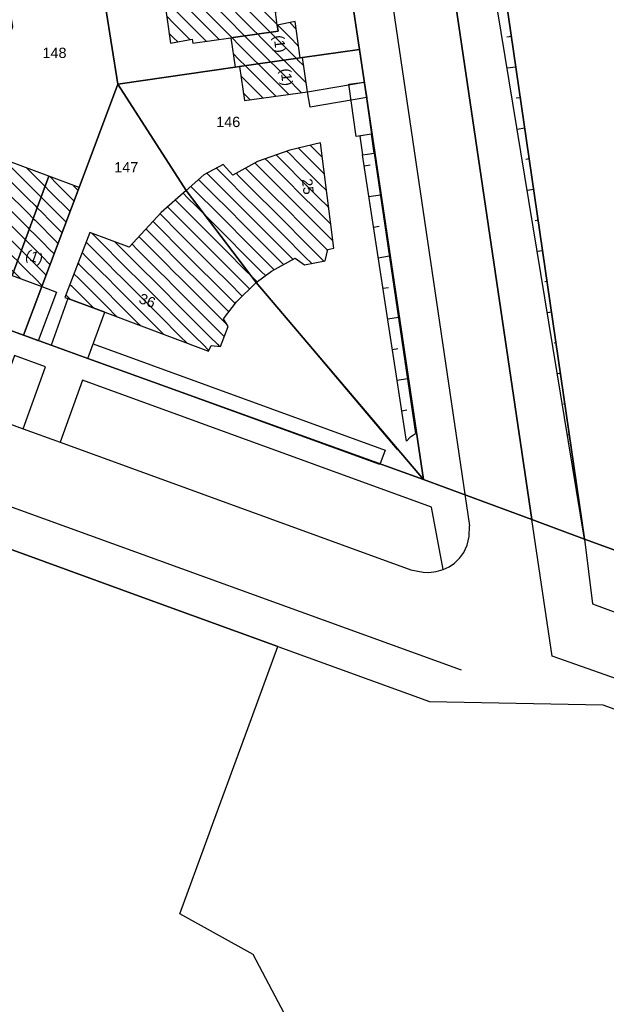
# Model space of a CAD drawing. Extents: x 32394465 to 32399599, y 5706239 to 5708675.
# Tile 16 of 40: x 32395263 to 32395320, y 5706486 to 5706582. Entities that reach past the tile are written whole.
import ezdxf
from ezdxf.enums import TextEntityAlignment as Align

# ---------------------------------------------------------------- set-up
doc = ezdxf.new("R2010")
doc.units = 0
doc.linetypes.add('LT00000', pattern=[0])
for name, color, linetype, lineweight in [('BauwerkeSiedlung_Umring', 250, 'LT00000', 18), ('BauwerkeVerkehr_Umring', 250, 'LT00000', 18), ('BodenschaetzungBewertung_Umring', 250, 'LT00000', 18), ('Flurstueck_Umring', 250, 'LT00000', 18), ('Flurstuecksnummer', 250, 'LT00000', 18), ('Gebaeude_Fuellung', 250, 'LT00000', 18), ('Gebaeude_Umring', 250, 'LT00000', 18), ('GebaeudeHausnummer', 250, 'LT00000', 18), ('GebaeudePseudonummer', 250, 'LT00000', 18), ('NutzungSiedlung_Umring', 250, 'LT00000', 18), ('NutzungVerkehr_Umring', 250, 'LT00000', 18), ('ReliefBoeschungSchraffen', 250, 'LT00000', 18), ('ReliefBoeschungskante', 250, 'LT00000', 18), ('Vegetationsmerkmal_Umring', 250, 'LT00000', 18)]:
    doc.layers.add(name, color=color, linetype=linetype, lineweight=lineweight)
doc.styles.add('TS100', font='arial.ttf', dxfattribs={"height": 0.2})
pattern_1 = [(-45, (0, 0), (0.707106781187, 0.707106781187), [1])]

msp = doc.modelspace()

# ---------------------------------------------------------------- hatches: boundary and pattern name
at = {"layer": 'Gebaeude_Fuellung', "linetype": 'Continuous', "lineweight": 25}
h = msp.add_hatch(dxfattribs=at)
h.set_pattern_fill('LT_0', color=255, angle=-45, style=0, pattern_type=2)
h.set_pattern_definition(pattern_1)
h.paths.add_polyline_path([(32395287.509, 5706582.62), (32395287.692, 5706581.34), (32395287.772, 5706580.775), (32395283.202, 5706580.128), (32395279.488, 5706579.598), (32395279.435, 5706579.974), (32395277.352, 5706579.596), (32395276.618, 5706584.669), (32395277.439, 5706584.851), (32395277.066, 5706587.513), (32395277.028, 5706587.783), (32395278.401, 5706587.978), (32395288.717, 5706589.449), (32395289.74, 5706583.065)])
h = msp.add_hatch(dxfattribs=at)
h.set_pattern_fill('LT_0', color=255, angle=-45, style=0, pattern_type=2)
h.set_pattern_definition(pattern_1)
h.paths.add_polyline_path([(32395284.031, 5706577.33), (32395283.613, 5706577.27), (32395283.202, 5706580.128), (32395287.772, 5706580.775), (32395287.692, 5706581.34), (32395289.408, 5706581.711), (32395289.903, 5706578.173)])
h = msp.add_hatch(dxfattribs=at)
h.set_pattern_fill('LT_0', color=255, angle=-45, style=0, pattern_type=2)
h.set_pattern_definition(pattern_1)
h.paths.add_polyline_path([(32395284.504, 5706574.043), (32395284.031, 5706577.33), (32395289.903, 5706578.173), (32395290.15, 5706578.207), (32395290.611, 5706574.87)])
h = msp.add_hatch(dxfattribs=at)
h.set_pattern_fill('LT_0', color=255, angle=-45, style=0, pattern_type=2)
h.set_pattern_definition(pattern_1)
h.paths.add_polyline_path([(32395261.973, 5706557.096), (32395258.171, 5706558.458), (32395257.682, 5706557.096), (32395253.58, 5706558.57), (32395257.7, 5706569.622), (32395265.549, 5706566.699)])
h = msp.add_hatch(dxfattribs=at)
h.set_pattern_fill('LT_0', color=255, angle=-45, style=0, pattern_type=2)
h.set_pattern_definition(pattern_1)
h.paths.add_polyline_path([(32395288.891, 5706569.247), (32395285.765, 5706568.129), (32395283.366, 5706566.814), (32395282.446, 5706567.844), (32395280.57, 5706566.838), (32395278.843, 5706565.31), (32395285.644, 5706556.413), (32395287.114, 5706557.504), (32395289.434, 5706558.769), (32395290.323, 5706558.113), (32395292.317, 5706558.507), (32395292.598, 5706559.599), (32395293.181, 5706559.737), (32395291.881, 5706569.946)])
h = msp.add_hatch(dxfattribs=at)
h.set_pattern_fill('LT_0', color=255, angle=-45, style=0, pattern_type=2)
h.set_pattern_definition(pattern_1)
h.paths.add_polyline_path([(32395264.873, 5706556.017), (32395261.973, 5706557.096), (32395265.549, 5706566.699), (32395268.47, 5706565.603)])
h = msp.add_hatch(dxfattribs=at)
h.set_pattern_fill('LT_0', color=255, angle=-45, style=0, pattern_type=2)
h.set_pattern_definition(pattern_1)
h.paths.add_polyline_path([(32395283.722, 5706554.544), (32395282.486, 5706552.877), (32395282.92, 5706552.145), (32395282.192, 5706550.213), (32395281.292, 5706550.312), (32395281.034, 5706549.767), (32395270.98, 5706553.525), (32395267.375, 5706554.871), (32395267.108, 5706554.972), (32395269.512, 5706561.263), (32395273.339, 5706559.82), (32395276.445, 5706563.189), (32395278.843, 5706565.31), (32395285.644, 5706556.413)])

# ---------------------------------------------------------------- linework, layer by layer
at = {"layer": 'BauwerkeSiedlung_Umring', "color": 255, "lineweight": 25}
msp.add_line((32395285.644, 5706556.413), (32395299.309, 5706540.229), dxfattribs=at)
at = {"layer": 'BauwerkeSiedlung_Umring', "color": 255, "lineweight": 25, "flags": 128}
for points in [[(32395290.611, 5706574.87), (32395296.107, 5706575.826), (32395296.3641, 5706574.3482), (32395290.8681, 5706573.3922), (32395290.611, 5706574.87)], [(32395296.107, 5706575.826), (32395296.815, 5706570.773), (32395295.3295, 5706570.5649), (32395294.6215, 5706575.6179), (32395296.107, 5706575.826)], [(32395296.451, 5706568.859), (32395297.085, 5706568.955), (32395296.815, 5706570.773), (32395296.179, 5706570.675), (32395295.69, 5706570.593), (32395295.95, 5706568.783), (32395296.451, 5706568.859)], [(32395263.103, 5706551.298), (32395264.873, 5706556.017), (32395266.2775, 5706555.4902), (32395264.5075, 5706550.7712), (32395263.103, 5706551.298)], [(32395270.98, 5706553.525), (32395267.375, 5706554.871), (32395265.779, 5706550.334), (32395269.339, 5706549.051), (32395270.98, 5706553.525)], [(32395297.632, 5706538.767), (32395269.339, 5706549.051), (32395269.8514, 5706550.4608), (32395298.1444, 5706540.1768), (32395297.632, 5706538.767)]]:
    msp.add_lwpolyline(points, close=True, dxfattribs=at)
at = {"layer": 'BauwerkeVerkehr_Umring', "color": 255, "lineweight": 25}
msp.add_line((32395180.977, 5706563.923), (32395305.53, 5706518.882), dxfattribs=at)
at = {"layer": 'BauwerkeVerkehr_Umring', "color": 255, "lineweight": 25, "flags": 128}
for points in [[(32395263.731, 5706763.976), (32395264.841, 5706759.095), (32395266.823, 5706759.287), (32395267.137, 5706759.309), (32395267.457, 5706759.316), (32395267.777, 5706759.308), (32395268.1, 5706759.283), (32395268.423, 5706759.243), (32395268.743, 5706759.189), (32395269.059, 5706759.119), (32395269.37, 5706759.035), (32395269.674, 5706758.937), (32395269.969, 5706758.824), (32395270.254, 5706758.699), (32395270.529, 5706758.56), (32395270.79, 5706758.408), (32395271.041, 5706758.247), (32395271.277, 5706758.073), (32395271.503, 5706757.89), (32395271.718, 5706757.692), (32395271.925, 5706757.479), (32395272.121, 5706757.251), (32395272.31, 5706757.008), (32395272.488, 5706756.751), (32395272.659, 5706756.479), (32395272.822, 5706756.194), (32395272.978, 5706755.897), (32395273.123, 5706755.583), (32395273.26, 5706755.258), (32395273.383, 5706754.918), (32395273.498, 5706754.568), (32395273.595, 5706754.204), (32395273.683, 5706753.832), (32395273.756, 5706753.446), (32395273.819, 5706753.056), (32395306.315, 5706532.85)], [(32395198.599, 5706568.644), (32395198.991, 5706567.091), (32395199.665, 5706565.929), (32395200.078, 5706565.466), (32395200.645, 5706565.008), (32395201.31, 5706564.636), (32395202.151, 5706564.333), (32395210.932, 5706561.291), (32395213.33, 5706560.275), (32395215.022, 5706559.661), (32395218.03, 5706558.569), (32395233.351, 5706553.008), (32395235.983, 5706552.053), (32395238.051, 5706551.302), (32395241.341, 5706550.108), (32395256.945, 5706544.444), (32395260.047, 5706543.318), (32395263.055, 5706542.226), (32395266.627, 5706540.93), (32395300.652, 5706528.58), (32395301.826, 5706528.337), (32395302.38, 5706528.327), (32395303.088, 5706528.41), (32395303.759, 5706528.59), (32395304.341, 5706528.853), (32395304.861, 5706529.213), (32395305.39, 5706529.725), (32395305.774, 5706530.246), (32395306.104, 5706530.947), (32395306.297, 5706531.79), (32395306.315, 5706532.85)]]:
    msp.add_lwpolyline(points, dxfattribs=at)
at = {"layer": 'BodenschaetzungBewertung_Umring', "color": 255, "lineweight": 25, "flags": 128}
msp.add_lwpolyline([(32395370.929, 5706512.142), (32395361.174, 5706571.548), (32395346.616, 5706665.891), (32395344.158, 5706682.225), (32395342.652, 5706692.228), (32395330.986, 5706776.861), (32395329.545, 5706790.921), (32395328.686, 5706790.536), (32395306.116, 5706780.445), (32395305.001, 5706779.946), (32395287.543, 5706772.14), (32395288.673, 5706764.289), (32395288.869, 5706762.934), (32395289.136, 5706762.974), (32395289.289, 5706761.955), (32395291.491, 5706747.307), (32395291.657, 5706747.314), (32395293.891, 5706732.474), (32395288.215, 5706731.64), (32395298.858, 5706659.427), (32395317.477, 5706531.553), (32395370.929, 5706512.142)], close=True, dxfattribs=at)
at = {"layer": 'Flurstueck_Umring', "color": 8, "lineweight": 25, "flags": 128}
for points in [[(32395370.929, 5706512.142), (32395361.174, 5706571.548), (32395346.616, 5706665.891), (32395344.158, 5706682.225), (32395342.652, 5706692.228), (32395330.986, 5706776.861), (32395329.545, 5706790.921), (32395328.686, 5706790.536), (32395306.116, 5706780.445), (32395305.001, 5706779.946), (32395287.543, 5706772.14), (32395288.673, 5706764.289), (32395288.869, 5706762.934), (32395289.136, 5706762.974), (32395289.289, 5706761.955), (32395291.491, 5706747.307), (32395291.657, 5706747.314), (32395293.891, 5706732.474), (32395288.215, 5706731.64), (32395298.858, 5706659.427), (32395317.477, 5706531.553), (32395370.929, 5706512.142)], [(32395288.215, 5706731.64), (32395281.876, 5706774.65), (32395267.396, 5706769.197), (32395246.271, 5706761.02), (32395247.004, 5706756.024), (32395262.32, 5706759.608), (32395263.513, 5706756.091), (32395265.51, 5706756.231), (32395267.569, 5706756.2), (32395269.58, 5706755.387), (32395272.608, 5706734.893), (32395273.168, 5706730.353), (32395273.945, 5706725.129), (32395274.431, 5706721.859), (32395274.796, 5706719.4), (32395274.849, 5706719.045), (32395277.17, 5706703.427), (32395277.62, 5706700.391), (32395285.598, 5706646.705), (32395287.415, 5706634.483), (32395289.125, 5706623.154), (32395290.818, 5706611.694), (32395292.417, 5706600.878), (32395293.994, 5706590.201), (32395295.65, 5706578.997), (32395301.849, 5706537.337), (32395312.375, 5706533.441), (32395317.477, 5706531.553), (32395298.858, 5706659.427), (32395288.215, 5706731.64)], [(32395373.666, 5706495.476), (32395372.472, 5706502.742), (32395372.114, 5706504.92), (32395371.975, 5706505.769), (32395371.914, 5706506.147), (32395370.929, 5706512.142), (32395317.477, 5706531.553), (32395312.375, 5706533.441), (32395301.849, 5706537.337), (32395269.339, 5706549.051), (32395265.779, 5706550.334), (32395263.103, 5706551.298), (32395252.328, 5706555.211), (32395241.27, 5706559.227), (32395203.002, 5706573.123), (32395187.464, 5706578.766), (32395187.065, 5706578.911), (32395152.906, 5706591.315), (32395138.501, 5706596.546), (32395124.807, 5706601.519), (32395117.815, 5706604.058), (32395100.705, 5706610.271), (32395097.75, 5706602.319), (32395095.557, 5706596.415), (32395095.503, 5706596.269), (32395076.353, 5706603.218), (32395070.664, 5706605.34), (32395066.032, 5706607.305), (32395056.819, 5706611.571), (32395050.392, 5706614.835), (32395045.972, 5706617.173), (32395045.128, 5706617.653), (32395041.631, 5706619.64), (32395034.428, 5706624.138), (32395030.236, 5706620.472), (32395033.039, 5706618.699), (32395036.373, 5706616.887), (32395037.517, 5706616.228), (32395041.923, 5706613.716), (32395046.364, 5706611.298), (32395050.842, 5706608.983), (32395054.7, 5706607.074), (32395055.35, 5706606.752), (32395057.383, 5706605.801), (32395059.897, 5706604.625), (32395064.477, 5706602.592), (32395066.527, 5706601.731), (32395069.092, 5706600.653), (32395073.739, 5706598.808), (32395077.686, 5706597.332), (32395078.317, 5706597.061), (32395081.16, 5706596.028), (32395110.854, 5706585.34), (32395131.862, 5706577.708), (32395134.018, 5706576.925), (32395140.768, 5706574.472), (32395141.816, 5706574.091), (32395154.414, 5706569.514), (32395175.227, 5706561.953), (32395190.239, 5706556.508), (32395206.189, 5706550.725), (32395221.201, 5706545.281), (32395236.88, 5706539.596), (32395249.136, 5706535.151), (32395262.331, 5706530.366), (32395275.367, 5706525.639), (32395287.735, 5706521.155), (32395302.433, 5706515.824), (32395319.256, 5706515.48), (32395357.328, 5706501.758), (32395358.329, 5706501.373), (32395365.669, 5706498.551), (32395369.301, 5706497.154), (32395373.666, 5706495.476)], [(32395252.328, 5706555.211), (32395263.103, 5706551.298), (32395264.873, 5706556.017), (32395268.47, 5706565.603), (32395272.234, 5706575.637), (32395270.445, 5706586.844), (32395268.725, 5706597.614), (32395259.513, 5706596.344), (32395262.012, 5706581.188), (32395257.7, 5706569.622), (32395253.58, 5706558.57), (32395252.328, 5706555.211)], [(32395278.401, 5706587.978), (32395277.028, 5706587.783), (32395270.445, 5706586.844), (32395272.234, 5706575.637), (32395283.613, 5706577.27), (32395284.031, 5706577.33), (32395289.903, 5706578.173), (32395290.15, 5706578.207), (32395295.65, 5706578.997), (32395293.994, 5706590.201), (32395288.717, 5706589.449), (32395278.401, 5706587.978)], [(32395301.849, 5706537.337), (32395295.65, 5706578.997), (32395290.15, 5706578.207), (32395289.903, 5706578.173), (32395284.031, 5706577.33), (32395283.613, 5706577.27), (32395272.234, 5706575.637), (32395278.843, 5706565.31), (32395285.644, 5706556.413), (32395301.849, 5706537.337)], [(32395301.849, 5706537.337), (32395285.644, 5706556.413), (32395278.843, 5706565.31), (32395272.234, 5706575.637), (32395268.47, 5706565.603), (32395264.873, 5706556.017), (32395263.103, 5706551.298), (32395265.779, 5706550.334), (32395269.339, 5706549.051), (32395301.849, 5706537.337)]]:
    msp.add_lwpolyline(points, close=True, dxfattribs=at)
at = {"layer": 'Gebaeude_Umring', "color": 255, "lineweight": 25, "flags": 128}
for points in [[(32395278.401, 5706587.978), (32395277.028, 5706587.783), (32395277.066, 5706587.513), (32395277.439, 5706584.851), (32395276.618, 5706584.669), (32395277.352, 5706579.596), (32395279.435, 5706579.974), (32395279.488, 5706579.598), (32395283.202, 5706580.128), (32395287.772, 5706580.775), (32395287.692, 5706581.34), (32395287.509, 5706582.62), (32395289.74, 5706583.065), (32395288.717, 5706589.449), (32395278.401, 5706587.978)], [(32395287.772, 5706580.775), (32395283.202, 5706580.128), (32395283.613, 5706577.27), (32395284.031, 5706577.33), (32395289.903, 5706578.173), (32395289.408, 5706581.711), (32395287.692, 5706581.34), (32395287.772, 5706580.775)], [(32395284.031, 5706577.33), (32395284.504, 5706574.043), (32395290.611, 5706574.87), (32395290.15, 5706578.207), (32395289.903, 5706578.173), (32395284.031, 5706577.33)], [(32395253.58, 5706558.57), (32395257.682, 5706557.096), (32395258.171, 5706558.458), (32395261.973, 5706557.096), (32395265.549, 5706566.699), (32395257.7, 5706569.622), (32395253.58, 5706558.57)], [(32395278.843, 5706565.31), (32395285.644, 5706556.413), (32395287.114, 5706557.504), (32395289.434, 5706558.769), (32395290.323, 5706558.113), (32395292.317, 5706558.507), (32395292.598, 5706559.599), (32395293.181, 5706559.737), (32395291.881, 5706569.946), (32395288.891, 5706569.247), (32395285.765, 5706568.129), (32395283.366, 5706566.814), (32395282.446, 5706567.844), (32395280.57, 5706566.838), (32395278.843, 5706565.31)], [(32395261.973, 5706557.096), (32395264.873, 5706556.017), (32395268.47, 5706565.603), (32395265.549, 5706566.699), (32395261.973, 5706557.096)], [(32395282.486, 5706552.877), (32395283.722, 5706554.544), (32395285.644, 5706556.413), (32395278.843, 5706565.31), (32395276.445, 5706563.189), (32395273.339, 5706559.82), (32395269.512, 5706561.263), (32395267.108, 5706554.972), (32395267.375, 5706554.871), (32395270.98, 5706553.525), (32395281.034, 5706549.767), (32395281.292, 5706550.312), (32395282.192, 5706550.213), (32395282.92, 5706552.145), (32395282.486, 5706552.877)]]:
    msp.add_lwpolyline(points, close=True, dxfattribs=at)
at = {"layer": 'NutzungSiedlung_Umring', "color": 255, "lineweight": 25, "flags": 128}
for points in [[(32395330.986, 5706776.861), (32395329.545, 5706790.921), (32395328.686, 5706790.536), (32395306.116, 5706780.445), (32395305.001, 5706779.946), (32395287.543, 5706772.14), (32395288.673, 5706764.289), (32395288.869, 5706762.934), (32395289.136, 5706762.974), (32395289.289, 5706761.955), (32395291.491, 5706747.307), (32395291.657, 5706747.314), (32395293.891, 5706732.474), (32395288.215, 5706731.64), (32395298.858, 5706659.427), (32395317.477, 5706531.553), (32395318.257, 5706525.271), (32395337.235, 5706518.25), (32395337.485, 5706518.163), (32395337.729, 5706518.089), (32395337.969, 5706518.03), (32395338.204, 5706517.984), (32395338.436, 5706517.951), (32395338.663, 5706517.933), (32395338.889, 5706517.928), (32395339.111, 5706517.936), (32395339.434, 5706517.971), (32395339.771, 5706518.036), (32395340.122, 5706518.129), (32395340.488, 5706518.251), (32395340.795, 5706518.371), (32395341.124, 5706518.514), (32395341.966, 5706518.923), (32395345.013, 5706519.417), (32395345.338, 5706518.569), (32395345.593, 5706517.953), (32395345.752, 5706517.598), (32395345.909, 5706517.275), (32395346.068, 5706516.978), (32395346.228, 5706516.702), (32395348.164, 5706514.745), (32395348.523, 5706514.538), (32395348.931, 5706514.344), (32395349.399, 5706514.159), (32395350.031, 5706513.94), (32395350.63, 5706513.735), (32395371.914, 5706506.147), (32395370.929, 5706512.142), (32395361.174, 5706571.548), (32395346.616, 5706665.891), (32395344.158, 5706682.225), (32395342.652, 5706692.228), (32395330.986, 5706776.861)], [(32395247.004, 5706756.024), (32395245.26, 5706755.48), (32395239.523, 5706753.348), (32395238.965, 5706754.728), (32395238.453, 5706755.387), (32395237.666, 5706755.545), (32395229.126, 5706752.198), (32395228.019, 5706751.764), (32395228.046, 5706751.617), (32395217.515, 5706747.475), (32395217.023, 5706747.244), (32395216.581, 5706746.93), (32395216.202, 5706746.54), (32395215.899, 5706746.09), (32395215.681, 5706745.592), (32395215.557, 5706745.063), (32395215.529, 5706744.521), (32395215.599, 5706743.982), (32395215.764, 5706743.465), (32395216.122, 5706742.546), (32395215.793, 5706742.421), (32395211.659, 5706740.862), (32395210.321, 5706740.358), (32395208.909, 5706739.825), (32395208.736, 5706740.282), (32395203.711, 5706738.386), (32395198.84, 5706736.548), (32395199.198, 5706735.601), (32395194.41, 5706733.806), (32395194.392, 5706733.853), (32395187.262, 5706731.28), (32395187.899, 5706729.591), (32395183.892, 5706728.112), (32395182.666, 5706727.305), (32395181.869, 5706726.055), (32395181.628, 5706724.563), (32395181.845, 5706723.177), (32395181.58, 5706723.213), (32395183.908, 5706707.584), (32395187.78, 5706680.317), (32395188.364, 5706676.214), (32395190.665, 5706660.014), (32395192.944, 5706643.962), (32395195.829, 5706623.637), (32395245.214, 5706631.638), (32395245.689, 5706628.314), (32395247.317, 5706616.924), (32395248.957, 5706605.45), (32395250.437, 5706595.094), (32395251.583, 5706587.078), (32395246.643, 5706573.736), (32395244.707, 5706568.508), (32395244.111, 5706566.899), (32395241.27, 5706559.227), (32395252.328, 5706555.211), (32395263.103, 5706551.298), (32395265.779, 5706550.334), (32395269.339, 5706549.051), (32395301.849, 5706537.337), (32395295.65, 5706578.997), (32395293.994, 5706590.201), (32395292.417, 5706600.878), (32395290.818, 5706611.694), (32395289.125, 5706623.154), (32395287.415, 5706634.483), (32395285.598, 5706646.705), (32395278.223, 5706645.577), (32395270.425, 5706644.384), (32395255.976, 5706642.173), (32395243.971, 5706640.337), (32395242.339, 5706651.714), (32395241.123, 5706660.193), (32395240.037, 5706667.761), (32395223.265, 5706665.129), (32395220.735, 5706681.287), (32395220.094, 5706685.376), (32395220.37, 5706685.42), (32395215.948, 5706712.636), (32395217.918, 5706713.02), (32395218.926, 5706713.106), (32395220.484, 5706713.431), (32395233.211, 5706715.359), (32395234.741, 5706715.71), (32395251.894, 5706718.305), (32395254.709, 5706700.102), (32395277.17, 5706703.427), (32395274.849, 5706719.045), (32395274.796, 5706719.4), (32395274.431, 5706721.859), (32395256.528, 5706719.036), (32395252.446, 5706718.392), (32395251.188, 5706727.093), (32395250.531, 5706731.636), (32395247.004, 5706756.024)], [(32395275.367, 5706525.639), (32395262.331, 5706530.366), (32395249.136, 5706535.151), (32395236.88, 5706539.596), (32395221.201, 5706545.281), (32395206.189, 5706550.725), (32395190.239, 5706556.508), (32395175.227, 5706561.953), (32395154.414, 5706569.514), (32395141.816, 5706574.091), (32395140.768, 5706574.472), (32395134.018, 5706576.925), (32395131.862, 5706577.708), (32395110.854, 5706585.34), (32395081.16, 5706596.028), (32395079.626, 5706595.982), (32395078.242, 5706595.558), (32395077.078, 5706594.738), (32395076.149, 5706593.627), (32395074.541, 5706589.508), (32395066.978, 5706570.135), (32395042.27, 5706548.598), (32395060.261, 5706527.943), (32395066.066, 5706521.278), (32395070.978, 5706515.656), (32395080.889, 5706504.314), (32395089.2, 5706494.801), (32395094.061, 5706489.237), (32395098.421, 5706493.035), (32395109.346, 5706502.552), (32395133.106, 5706523.25), (32395136.735, 5706520.682), (32395149.962, 5706511.32), (32395135.718, 5706498.87), (32395120.423, 5706485.501), (32395114.676, 5706480.478), (32395113.682, 5706479.61), (32395109.611, 5706476.051), (32395107.327, 5706474.055), (32395110.025, 5706470.961), (32395110.738, 5706470.143), (32395122.187, 5706457.012), (32395133.509, 5706444.026), (32395137.245, 5706439.742), (32395150.023, 5706425.088), (32395152.055, 5706422.756), (32395159.96, 5706413.691), (32395168.314, 5706404.11), (32395171.075, 5706405.564), (32395177.406, 5706408.856), (32395189.787, 5706415.399), (32395192.154, 5706416.65), (32395199.249, 5706420.4), (32395199.645, 5706420.652), (32395199.998, 5706420.963), (32395200.298, 5706421.324), (32395200.54, 5706421.727), (32395200.716, 5706422.162), (32395200.819, 5706422.62), (32395200.85, 5706423.089), (32395200.808, 5706423.557), (32395200.693, 5706424.012), (32395200.508, 5706424.444), (32395190.722, 5706443.115), (32395189.323, 5706445.783), (32395178.213, 5706466.98), (32395177.963, 5706467.378), (32395177.654, 5706467.731), (32395177.294, 5706468.033), (32395176.891, 5706468.274), (32395176.455, 5706468.449), (32395175.997, 5706468.554), (32395175.528, 5706468.587), (32395175.06, 5706468.545), (32395174.604, 5706468.431), (32395174.172, 5706468.247), (32395167.036, 5706464.534), (32395166.65, 5706465.279), (32395162.712, 5706472.871), (32395160.64, 5706476.866), (32395159.68, 5706478.719), (32395172.168, 5706485.296), (32395173.85, 5706486.182), (32395181.743, 5706471.196), (32395189.614, 5706456.077), (32395206.271, 5706424.098), (32395221.119, 5706431.916), (32395224.932, 5706433.924), (32395227.841, 5706435.456), (32395233.933, 5706438.664), (32395248.072, 5706446.109), (32395259.703, 5706452.234), (32395272.014, 5706458.717), (32395284.315, 5706465.195), (32395284.88, 5706465.492), (32395287.533, 5706466.89), (32395295.928, 5706471.31), (32395290.022, 5706482.459), (32395287.483, 5706487.251), (32395285.339, 5706491.301), (32395278.246, 5706495.231), (32395280.99, 5706502.729), (32395281.55, 5706504.258), (32395284.825, 5706513.205), (32395287.735, 5706521.155), (32395275.367, 5706525.639)]]:
    msp.add_lwpolyline(points, close=True, dxfattribs=at)
at = {"layer": 'NutzungVerkehr_Umring', "color": 255, "lineweight": 25, "flags": 128}
for points in [[(32395284.834, 5706759.82), (32395286.411, 5706760.563), (32395285.378, 5706762.699), (32395285.652, 5706766.154), (32395284.205, 5706770.647), (32395284.074, 5706771.054), (32395283.299, 5706773.46), (32395255.573, 5706762.505), (32395255.808, 5706761.82), (32395247.004, 5706756.024), (32395262.32, 5706759.608), (32395263.513, 5706756.091), (32395265.51, 5706756.231), (32395267.569, 5706756.2), (32395269.58, 5706755.387), (32395272.608, 5706734.893), (32395273.168, 5706730.353), (32395273.945, 5706725.129), (32395274.431, 5706721.859), (32395274.796, 5706719.4), (32395274.849, 5706719.045), (32395277.17, 5706703.427), (32395277.62, 5706700.391), (32395285.598, 5706646.705), (32395287.415, 5706634.483), (32395289.125, 5706623.154), (32395290.818, 5706611.694), (32395292.417, 5706600.878), (32395293.994, 5706590.201), (32395295.65, 5706578.997), (32395301.849, 5706537.337), (32395312.375, 5706533.441), (32395284.05, 5706724.792), (32395286.006, 5706730.316), (32395286.595, 5706731.399), (32395285.07, 5706741.092), (32395288.158, 5706741.52), (32395286.846, 5706751.561), (32395285.751, 5706756.89), (32395284.834, 5706759.82)], [(32395317.477, 5706531.553), (32395298.858, 5706659.427), (32395288.215, 5706731.64), (32395286.595, 5706731.399), (32395286.006, 5706730.316), (32395284.05, 5706724.792), (32395312.375, 5706533.441), (32395317.477, 5706531.553)], [(32395076.353, 5706603.218), (32395070.664, 5706605.34), (32395066.032, 5706607.305), (32395056.819, 5706611.571), (32395050.392, 5706614.835), (32395045.972, 5706617.173), (32395045.128, 5706617.653), (32395041.631, 5706619.64), (32395034.428, 5706624.138), (32395030.236, 5706620.472), (32395033.039, 5706618.699), (32395036.373, 5706616.887), (32395037.517, 5706616.228), (32395041.923, 5706613.716), (32395046.364, 5706611.298), (32395050.842, 5706608.983), (32395054.7, 5706607.074), (32395055.35, 5706606.752), (32395057.383, 5706605.801), (32395059.897, 5706604.625), (32395064.477, 5706602.592), (32395066.527, 5706601.731), (32395069.092, 5706600.653), (32395073.739, 5706598.808), (32395077.686, 5706597.332), (32395077.592, 5706597.324), (32395078.317, 5706597.061), (32395081.16, 5706596.028), (32395110.854, 5706585.34), (32395131.862, 5706577.708), (32395134.018, 5706576.925), (32395140.768, 5706574.472), (32395141.816, 5706574.091), (32395154.414, 5706569.514), (32395175.227, 5706561.953), (32395190.239, 5706556.508), (32395206.189, 5706550.725), (32395221.201, 5706545.281), (32395236.88, 5706539.596), (32395249.136, 5706535.151), (32395262.331, 5706530.366), (32395275.367, 5706525.639), (32395287.735, 5706521.155), (32395302.433, 5706515.824), (32395319.256, 5706515.48), (32395357.328, 5706501.758), (32395358.329, 5706501.373), (32395351.118, 5706505.808), (32395350.606, 5706506.092), (32395349.676, 5706506.553), (32395349.327, 5706506.734), (32395349.014, 5706506.911), (32395348.739, 5706507.084), (32395348.492, 5706507.259), (32395348.27, 5706507.439), (32395346.854, 5706509.204), (32395346.362, 5706510.696), (32395345.013, 5706519.417), (32395341.966, 5706518.923), (32395340.121, 5706512.752), (32395340.074, 5706512.629), (32395340.011, 5706512.508), (32395339.932, 5706512.392), (32395339.836, 5706512.283), (32395339.726, 5706512.181), (32395339.604, 5706512.089), (32395339.472, 5706512.007), (32395339.333, 5706511.94), (32395339.154, 5706511.876), (32395338.965, 5706511.833), (32395338.767, 5706511.81), (32395338.559, 5706511.809), (32395338.342, 5706511.827), (32395338.114, 5706511.868), (32395337.876, 5706511.929), (32395337.627, 5706512.01), (32395314.333, 5706520.203), (32395312.375, 5706533.441), (32395301.849, 5706537.337), (32395269.339, 5706549.051), (32395265.779, 5706550.334), (32395263.103, 5706551.298), (32395252.328, 5706555.211), (32395241.27, 5706559.227), (32395203.002, 5706573.123), (32395187.464, 5706578.766), (32395187.489, 5706578.515), (32395187.501, 5706578.248), (32395187.5, 5706577.975), (32395187.486, 5706577.698), (32395187.447, 5706577.318), (32395187.383, 5706576.973), (32395187.293, 5706576.652), (32395187.176, 5706576.352), (32395187.076, 5706576.149), (32395186.963, 5706575.958), (32395186.839, 5706575.781), (32395186.705, 5706575.619), (32395186.563, 5706575.477), (32395186.415, 5706575.354), (32395186.261, 5706575.25), (32395186.101, 5706575.168), (32395185.262, 5706574.941), (32395157.6, 5706584.83), (32395152.906, 5706591.315), (32395138.501, 5706596.546), (32395124.807, 5706601.519), (32395117.815, 5706604.058), (32395100.705, 5706610.271), (32395097.75, 5706602.319), (32395095.557, 5706596.415), (32395095.503, 5706596.269), (32395076.353, 5706603.218)]]:
    msp.add_lwpolyline(points, close=True, dxfattribs=at)
at = {"layer": 'ReliefBoeschungSchraffen', "color": 255, "lineweight": 25}
for p, q in [((32395310.3858, 5706580.2549), (32395309.9353, 5706580.1892)), ((32395310.818, 5706577.2862), (32395309.9719, 5706577.1628)), ((32395311.2503, 5706574.3175), (32395310.8547, 5706574.2598)), ((32395311.6826, 5706571.3488), (32395310.9463, 5706571.2414)), ((32395312.1148, 5706568.3801), (32395311.7741, 5706568.3305)), ((32395296.1146, 5706567.7114), (32395296.6789, 5706567.7982)), ((32395312.5471, 5706565.4115), (32395311.9206, 5706565.3201)), ((32395296.5701, 5706564.7461), (32395297.6821, 5706564.9183)), ((32395297.0256, 5706561.7809), (32395297.5732, 5706561.8662)), ((32395312.9793, 5706562.4428), (32395312.6936, 5706562.4011)), ((32395297.4811, 5706558.8157), (32395298.5597, 5706558.9847)), ((32395313.4116, 5706559.4741), (32395312.895, 5706559.3987)), ((32395297.9366, 5706555.8505), (32395298.4676, 5706555.9341)), ((32395313.8438, 5706556.5054), (32395313.613, 5706556.4717)), ((32395298.3921, 5706552.8853), (32395299.4374, 5706553.0509)), ((32395314.2761, 5706553.5367), (32395313.8693, 5706553.4774)), ((32395314.7083, 5706550.568), (32395314.5324, 5706550.5423)), ((32395298.8476, 5706549.92), (32395299.3619, 5706550.002)), ((32395315.1406, 5706547.5993), (32395314.8437, 5706547.556)), ((32395299.303, 5706546.9548), (32395300.3151, 5706547.117)), ((32395315.5728, 5706544.6306), (32395315.4519, 5706544.613)), ((32395299.7585, 5706543.9896), (32395300.2562, 5706544.0698)), ((32395316.0051, 5706541.6619), (32395315.8181, 5706541.6346)), ((32395316.4374, 5706538.6932), (32395316.3713, 5706538.6836)), ((32395316.8696, 5706535.7245), (32395316.7924, 5706535.7133)), ((32395317.3019, 5706532.7558), (32395317.2907, 5706532.7542))]:
    msp.add_line(p, q, dxfattribs=at)
at = {"layer": 'ReliefBoeschungskante', "color": 255, "lineweight": 25}
msp.add_line((32395297.085, 5706568.955), (32395301.103, 5706541.79), dxfattribs=at)
at = {"layer": 'ReliefBoeschungskante', "color": 255, "lineweight": 25, "flags": 128}
for points in [[(32395317.477, 5706531.553), (32395303.214, 5706618.232), (32395300.468, 5706631.099), (32395291.085, 5706693.847), (32395288.164, 5706713.463), (32395286.006, 5706730.316), (32395286.595, 5706731.399), (32395288.215, 5706731.64)], [(32395288.215, 5706731.64), (32395298.858, 5706659.427), (32395317.477, 5706531.553)], [(32395295.95, 5706568.783), (32395296.451, 5706568.859), (32395297.085, 5706568.955)], [(32395300.224, 5706541.026), (32395300.119, 5706541.643), (32395295.95, 5706568.783)], [(32395300.224, 5706541.026), (32395300.602, 5706541.468), (32395301.103, 5706541.79)]]:
    msp.add_lwpolyline(points, dxfattribs=at)
at = {"layer": 'Vegetationsmerkmal_Umring', "color": 255, "lineweight": 25, "flags": 128}
for points in [[(32395317.477, 5706531.553), (32395298.858, 5706659.427), (32395288.215, 5706731.64), (32395286.595, 5706731.399), (32395286.006, 5706730.316), (32395284.05, 5706724.792), (32395312.375, 5706533.441), (32395317.477, 5706531.553)], [(32395265.228, 5706548.234), (32395262.221, 5706549.326), (32395260.047, 5706543.318), (32395263.055, 5706542.226), (32395265.228, 5706548.234)], [(32395303.088, 5706528.41), (32395303.759, 5706528.59), (32395302.64, 5706534.649), (32395268.8, 5706546.937), (32395266.627, 5706540.93), (32395300.652, 5706528.58), (32395301.826, 5706528.337), (32395302.38, 5706528.327), (32395303.088, 5706528.41)]]:
    msp.add_lwpolyline(points, close=True, dxfattribs=at)
msp.add_lwpolyline([(32395288.215, 5706731.64), (32395298.858, 5706659.427), (32395317.477, 5706531.553)], dxfattribs=at)

# ---------------------------------------------------------------- texts
at = {"layer": 'Flurstuecksnummer', "color": 8, "lineweight": 25, "style": 'TS100', "width": 1.001073}
for s, p, p2 in [('148', (32395264.9253, 5706578.162), (32395267.2587, 5706578.162)), ('146', (32395281.7673, 5706571.47), (32395284.1007, 5706571.47)), ('147', (32395271.8783, 5706567.074), (32395274.2117, 5706567.074))]:
    msp.add_text(s, height=1, dxfattribs=at).set_placement(p, p2, align=Align.FIT)
at = {"layer": 'GebaeudeHausnummer', "color": 255, "lineweight": 25, "style": 'TS100', "width": 1.001073}
for s, rotation, p, p2 in [('25', 277.125991, (32395290.0649, 5706566.4182), (32395290.2579, 5706564.8747)), ('36', 339.64561, (32395274.1895, 5706554.4603), (32395275.648, 5706553.9192))]:
    msp.add_text(s, height=1, rotation=rotation, dxfattribs=at).set_placement(p, p2, align=Align.FIT)
at = {"layer": 'GebaeudePseudonummer', "color": 255, "lineweight": 25, "style": 'TS100', "width": 0.992431}
for rotation, p, p2 in [(276.957723, (32395287.3319, 5706580.3122), (32395287.5372, 5706578.6302)), (277.367535, (32395287.9936, 5706577.0878), (32395288.2109, 5706575.4074)), (340.408842, (32395263.1804, 5706558.7269), (32395264.7768, 5706558.1587))]:
    msp.add_text('(1)', height=1, rotation=rotation, dxfattribs=at).set_placement(p, p2, align=Align.FIT)

doc.saveas('drawing.dxf')
